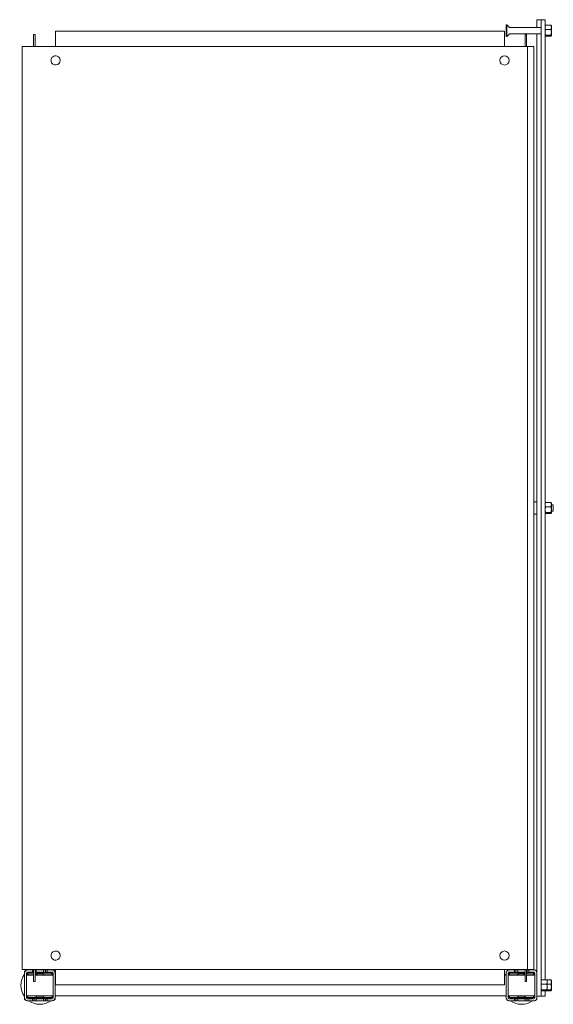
# Model space of a CAD drawing. Header units: millimetres. Extents: x -121 to 399, y -712 to 248.
import ezdxf

# ---------------------------------------------------------------- set-up
doc = ezdxf.new("R2010")
doc.units = ezdxf.units.MM

msp = doc.modelspace()

# ---------------------------------------------------------------- linework, layer by layer
at = {"color": 0, "linetype": 'Continuous', "lineweight": 0}
for p, q in [((353.21, 242.98), (353.21, 240.15)), ((353.86, 242.98), (353.21, 242.98)), ((353.21, 240.15), (353.21, 231.68)), ((353.86, 242.98), (353.86, 240.15)), ((356.07, 240.77), (353.86, 242.98)), ((353.86, 240.15), (353.86, 231.68)), ((387.21, 240.33), (357.14, 240.33)), ((383.21, 248.03), (383.21, 240.56)), ((387.21, 248.03), (383.21, 248.03)), ((383.21, 240.56), (383.21, 240.33)), ((387.21, 248.03), (387.21, 246.05)), ((391.21, 248.03), (387.21, 248.03)), ((387.21, 246.05), (387.21, 245.95)), ((387.21, 245.95), (387.21, 225.61)), ((391.21, 246.05), (391.21, 248.03)), ((391.21, 246.05), (391.21, 245.95)), ((391.21, 225.61), (391.21, 245.95)), ((391.21, 242.82), (391.66, 242.82)), ((391.21, 242.33), (391.28, 242.44)), ((391.66, 242.82), (396.87, 242.82)), ((397.31, 242.33), (397.25, 242.44)), ((397.31, 242.33), (397.31, 240.68)), ((397.31, 240.68), (397.31, 235.79)), ((-107.99, 233.63), (-106.49, 233.63)), ((-107.99, 233.63), (-107.99, 231.83)), ((-107.99, 221.83), (-107.99, 231.83)), ((-106.49, 233.63), (-106.49, 231.83)), ((-106.49, 221.83), (-106.49, 231.83)), ((-86.39, 236.83), (351.61, 236.83)), ((-86.39, 236.83), (-86.39, 221.83)), ((351.61, 221.83), (351.61, 236.83)), ((353.86, 231.68), (353.21, 231.68)), ((356.07, 233.89), (353.86, 231.68)), ((387.21, 234.33), (357.14, 234.33)), ((373.21, 233.63), (371.71, 233.63)), ((371.71, 231.83), (371.71, 233.63)), ((371.71, 231.83), (371.71, 221.83)), ((373.21, 231.83), (373.21, 233.63)), ((373.21, 231.83), (373.21, 221.83)), ((383.21, 234.33), (383.21, -681.67)), ((391.21, 232.33), (391.28, 232.22)), ((391.21, 231.84), (391.66, 231.84)), ((391.66, 238.54), (396.87, 238.54)), ((391.66, 233.04), (396.87, 233.04)), ((391.66, 231.84), (396.87, 231.84)), ((397.31, 232.33), (397.25, 232.22)), ((397.31, 232.44), (397.31, 235.79)), ((397.31, 232.44), (397.31, 232.33)), ((-118.89, 221.83), (-118.89, -678.17)), ((-115.64, 221.83), (-118.89, 221.83)), ((-115.64, 221.83), (372.11, 221.83)), ((372.11, 221.83), (374.11, 221.83)), ((374.11, 221.83), (374.11, -678.17)), ((380.11, 221.83), (374.11, 221.83)), ((380.11, 221.83), (380.11, -678.17)), ((387.21, 225.61), (387.21, -228.17)), ((391.21, 225.61), (391.21, -688.18)), ((383.21, -222.17), (380.89, -222.17)), ((387.21, -228.17), (387.21, -681.94)), ((391.21, -223.17), (391.28, -223.06)), ((391.66, -222.68), (396.87, -222.68)), ((391.66, -226.96), (396.87, -226.96)), ((397.31, -223.17), (397.25, -223.06)), ((397.31, -223.17), (397.31, -224.82)), ((397.31, -224.82), (397.31, -229.71)), ((399.21, -225.17), (397.31, -225.17)), ((397.31, -233.06), (397.31, -229.71)), ((399.21, -225.17), (399.21, -226.67)), ((399.21, -226.67), (399.21, -231.17)), ((383.21, -234.17), (380.89, -234.17)), ((391.21, -233.17), (391.28, -233.28)), ((391.66, -232.46), (396.87, -232.46)), ((391.66, -233.66), (396.87, -233.66)), ((397.31, -233.17), (397.25, -233.28)), ((399.21, -231.17), (397.31, -231.17)), ((397.31, -233.06), (397.31, -233.17)), ((-118.89, -678.17), (-115.64, -678.17)), ((-116.79, -681.17), (-116.79, -681.67)), ((-116.79, -681.67), (-116.79, -705.67)), ((-115.64, -678.17), (372.11, -678.17)), ((-114.79, -681.67), (-114.79, -705.67)), ((-113.79, -678.67), (-114.29, -678.67)), ((-108.79, -678.67), (-113.79, -678.67)), ((-108.79, -680.67), (-113.79, -680.67)), ((-107.99, -681.17), (-111.79, -681.17)), ((-107.99, -681.67), (-111.79, -681.67)), ((-108.79, -680.67), (-108.79, -678.67)), ((-108.79, -678.67), (-107.99, -678.67)), ((-108.79, -680.67), (-107.99, -680.67)), ((-107.99, -688.17), (-107.99, -678.17)), ((-106.49, -688.17), (-106.49, -678.17)), ((-106.49, -678.67), (-105.29, -678.67)), ((-106.49, -680.67), (-105.29, -680.67)), ((-91.79, -681.17), (-106.49, -681.17)), ((-91.79, -681.67), (-106.49, -681.67)), ((-98.29, -678.67), (-105.29, -678.67)), ((-105.29, -678.67), (-105.29, -680.67)), ((-98.29, -680.67), (-105.29, -680.67)), ((-98.29, -680.67), (-98.29, -678.67)), ((-98.29, -678.67), (-96.19, -678.67)), ((-98.29, -680.67), (-96.19, -680.67)), ((-96.19, -678.67), (-94.79, -678.67)), ((-96.19, -678.67), (-96.19, -680.67)), ((-96.19, -680.67), (-94.79, -680.67)), ((-89.79, -678.67), (-94.79, -678.67)), ((-94.79, -678.67), (-94.79, -680.67)), ((-89.79, -680.67), (-94.79, -680.67)), ((-89.29, -678.67), (-89.79, -678.67)), ((-88.79, -705.67), (-88.79, -681.67)), ((-86.79, -681.67), (-86.79, -681.17)), ((-86.79, -705.67), (-86.79, -681.67)), ((-86.39, -678.17), (-86.39, -693.17)), ((351.61, -693.17), (351.61, -678.17)), ((353.21, -681.17), (353.21, -681.67)), ((353.21, -681.67), (353.21, -705.67)), ((355.21, -681.67), (355.21, -705.67)), ((356.21, -678.67), (355.71, -678.67)), ((361.21, -678.67), (356.21, -678.67)), ((361.21, -680.67), (356.21, -680.67)), ((371.71, -681.17), (358.21, -681.17)), ((371.71, -681.67), (358.21, -681.67)), ((361.21, -680.67), (361.21, -678.67)), ((362.61, -678.67), (361.21, -678.67)), ((361.21, -680.67), (362.61, -680.67)), ((364.71, -678.67), (362.61, -678.67)), ((362.61, -680.67), (362.61, -678.67)), ((362.61, -680.67), (364.71, -680.67)), ((371.71, -678.67), (364.71, -678.67)), ((364.71, -678.67), (364.71, -680.67)), ((371.71, -680.67), (364.71, -680.67)), ((371.71, -678.17), (371.71, -678.67)), ((371.71, -680.67), (371.71, -678.67)), ((371.71, -680.67), (371.71, -688.17)), ((374.11, -678.17), (372.11, -678.17)), ((373.21, -678.17), (373.21, -688.17)), ((373.81, -678.67), (373.21, -678.67)), ((373.21, -680.67), (373.81, -680.67)), ((378.21, -681.17), (373.21, -681.17)), ((378.21, -681.67), (373.21, -681.67)), ((375.21, -678.67), (373.81, -678.67)), ((373.81, -680.67), (373.81, -678.67)), ((373.81, -680.67), (375.21, -680.67)), ((374.11, -678.17), (380.11, -678.17)), ((380.21, -678.67), (375.21, -678.67)), ((375.21, -678.67), (375.21, -680.67)), ((380.21, -680.67), (375.21, -680.67)), ((380.71, -678.67), (380.21, -678.67)), ((381.21, -705.67), (381.21, -681.67)), ((383.21, -705.67), (383.21, -681.67)), ((-114.79, -683.57), (-107.99, -683.57)), ((-114.79, -683.67), (-112.79, -683.67)), ((-114.79, -683.77), (-107.99, -683.77)), ((-107.99, -683.67), (-112.79, -683.67)), ((-112.79, -683.67), (-112.79, -683.77)), ((-107.99, -688.17), (-107.99, -689.97)), ((-107.99, -689.97), (-106.49, -689.97)), ((-106.49, -683.57), (-88.79, -683.57)), ((-100.79, -683.67), (-106.49, -683.67)), ((-106.49, -683.77), (-88.79, -683.77)), ((-106.49, -688.17), (-106.49, -689.97)), ((-100.79, -683.77), (-100.79, -683.67)), ((-100.79, -683.67), (-98.79, -683.67)), ((-98.79, -683.67), (-98.79, -683.77)), ((-86.79, -683.57), (-86.39, -683.57)), ((-86.79, -683.77), (-86.39, -683.77)), ((351.61, -683.57), (353.21, -683.57)), ((351.61, -683.77), (353.21, -683.77)), ((355.21, -683.57), (371.71, -683.57)), ((355.21, -683.77), (371.71, -683.77)), ((365.21, -683.77), (365.21, -683.67)), ((365.21, -683.67), (367.21, -683.67)), ((371.71, -683.67), (367.21, -683.67)), ((367.21, -683.67), (367.21, -683.77)), ((371.71, -689.97), (371.71, -688.17)), ((373.21, -689.97), (371.71, -689.97)), ((373.21, -683.57), (381.21, -683.57)), ((379.21, -683.67), (373.21, -683.67)), ((373.21, -683.77), (381.21, -683.77)), ((373.21, -689.97), (373.21, -688.17)), ((379.21, -683.77), (379.21, -683.67)), ((379.21, -683.67), (381.21, -683.67)), ((387.21, -702.29), (387.21, -681.94)), ((387.21, -688.67), (387.28, -688.56)), ((387.66, -688.18), (392.87, -688.18)), ((392.87, -688.18), (396.87, -688.18)), ((393.31, -688.67), (393.25, -688.56)), ((393.31, -688.67), (393.31, -690.32)), ((393.31, -690.32), (393.31, -695.21)), ((397.31, -688.67), (397.25, -688.56)), ((397.31, -688.67), (397.31, -690.32)), ((397.31, -690.32), (397.31, -695.21)), ((351.61, -693.17), (-86.39, -693.17)), ((387.21, -698.67), (387.28, -698.78)), ((387.66, -692.46), (392.87, -692.46)), ((387.66, -697.96), (392.87, -697.96)), ((387.66, -699.16), (392.87, -699.16)), ((391.21, -704.37), (391.21, -699.16)), ((392.87, -699.16), (396.87, -699.16)), ((393.31, -698.67), (393.25, -698.78)), ((393.31, -692.46), (396.87, -692.46)), ((393.31, -698.56), (393.31, -695.21)), ((393.31, -697.96), (396.87, -697.96)), ((393.31, -698.56), (393.31, -698.67)), ((397.31, -698.67), (397.25, -698.78)), ((397.31, -698.56), (397.31, -695.21)), ((397.31, -698.56), (397.31, -698.67)), ((-116.79, -705.67), (-116.79, -706.17)), ((-114.79, -703.77), (-88.79, -703.77)), ((-114.29, -708.67), (-113.79, -708.67)), ((-113.79, -706.67), (-108.79, -706.67)), ((-113.79, -708.67), (-108.79, -708.67)), ((-111.79, -705.66), (-91.79, -705.66)), ((-111.79, -706.17), (-91.79, -706.17)), ((-108.79, -708.67), (-108.79, -706.67)), ((-107.39, -706.67), (-108.79, -706.67)), ((-108.79, -708.67), (-107.39, -708.67)), ((-105.29, -706.67), (-107.39, -706.67)), ((-107.39, -706.67), (-107.39, -708.67)), ((-107.39, -708.67), (-105.29, -708.67)), ((-105.29, -706.67), (-98.29, -706.67)), ((-105.29, -706.67), (-105.29, -708.67)), ((-105.29, -708.67), (-98.29, -708.67)), ((-98.29, -708.67), (-98.29, -706.67)), ((-96.19, -706.67), (-98.29, -706.67)), ((-98.29, -708.67), (-96.19, -708.67)), ((-94.79, -706.67), (-96.19, -706.67)), ((-96.19, -706.67), (-96.19, -708.67)), ((-96.19, -708.67), (-94.79, -708.67)), ((-94.79, -706.67), (-89.79, -706.67)), ((-94.79, -706.67), (-94.79, -708.67)), ((-94.79, -708.67), (-89.79, -708.67)), ((-89.79, -708.67), (-89.29, -708.67)), ((-86.79, -703.77), (353.21, -703.77)), ((-86.79, -706.17), (-86.79, -705.67)), ((353.21, -705.67), (353.21, -706.17)), ((355.21, -703.77), (381.21, -703.77)), ((355.71, -708.67), (356.21, -708.67)), ((356.21, -706.67), (361.21, -706.67)), ((356.21, -708.67), (361.21, -708.67)), ((358.21, -705.66), (378.21, -705.66)), ((358.21, -706.17), (378.21, -706.17)), ((361.21, -708.67), (361.21, -706.67)), ((362.61, -706.67), (361.21, -706.67)), ((362.61, -708.67), (361.21, -708.67)), ((364.71, -706.67), (362.61, -706.67)), ((362.61, -708.67), (362.61, -706.67)), ((364.71, -708.67), (362.61, -708.67)), ((364.71, -706.67), (371.71, -706.67)), ((364.71, -706.67), (364.71, -708.67)), ((364.71, -708.67), (371.71, -708.67)), ((371.71, -708.67), (371.71, -706.67)), ((373.81, -706.67), (371.71, -706.67)), ((373.81, -708.67), (371.71, -708.67)), ((375.21, -706.67), (373.81, -706.67)), ((373.81, -708.67), (373.81, -706.67)), ((375.21, -708.67), (373.81, -708.67)), ((375.21, -706.67), (380.21, -706.67)), ((375.21, -706.67), (375.21, -708.67)), ((375.21, -708.67), (380.21, -708.67)), ((380.21, -708.67), (380.71, -708.67)), ((387.21, -704.37), (383.21, -704.37)), ((383.21, -706.17), (383.21, -705.67)), ((387.21, -702.29), (387.21, -702.39)), ((387.21, -704.37), (387.21, -702.39)), ((391.21, -704.37), (387.21, -704.37))]:
    msp.add_line(p, q, dxfattribs=at)
at = {"color": 0, "linetype": 'Continuous', "lineweight": 0, "extrusion": (0, 0, -1)}
for centre, radius, start, end in [((-357.14, 241.83), 1.5, 270, 315), ((-357.14, 232.83), 1.5, 45, 90), ((-388.61, -228.17), 10, 31.7486, 35.25153), ((-380.89, -222.71), 0.54, 35.25153, 90), ((-388.61, -228.17), 10, 324.74847, 328.2514), ((-380.89, -233.63), 0.54, 270, 324.74847), ((101.79, -693.67), 18.5, 54.17523, 56.9125), ((101.79, -693.67), 18.5, 123.0875, 125.82477), ((-368.21, -693.67), 18.5, 54.17523, 56.9125), ((-368.21, -693.67), 18.5, 123.0875, 125.82477), ((101.79, -693.67), 18.5, 324.17523, 35.82477), ((101.79, -693.67), 18.5, 144.17523, 146.32903), ((-368.21, -693.67), 18.5, 33.08933, 35.82477), ((101.79, -693.67), 18.5, 270, 305.82477), ((101.79, -693.67), 18.5, 234.17523, 270), ((101.79, -693.67), 18.5, 213.08933, 215.82477), ((-368.21, -693.67), 18.5, 324.17523, 326.91067), ((-368.21, -693.67), 18.5, 270, 305.82477), ((-368.21, -693.67), 18.5, 234.17523, 270), ((-368.21, -693.67), 18.5, 215.34521, 215.82477)]:
    msp.add_arc(centre, radius, start, end, dxfattribs=at)
at = {"color": 0, "linetype": 'Continuous', "lineweight": 0}
for centre, radius, start, end in [((-86.39, 208.33), 4.5, 323.58761, 143.58761), ((351.61, 208.33), 4.5, 0, 180), ((-86.39, 208.33), 4.5, 143.58761, 323.58761), ((351.61, 208.33), 4.5, 180, 0), ((-86.39, -664.67), 4.5, 143.58761, 323.58761), ((-86.39, -664.67), 4.5, 323.58761, 143.58761), ((351.61, -664.67), 4.5, 0, 180), ((351.61, -664.67), 4.5, 180, 0), ((-113.79, -681.67), 3, 90, 180), ((-114.29, -681.17), 2.5, 90, 180), ((-113.79, -681.67), 1, 90, 180), ((-111.79, -683.67), 2.5, 90, 177.70756), ((-111.79, -683.67), 1.99, 90, 177.1251), ((-91.79, -683.67), 2.5, 2.29244, 90), ((-91.79, -683.67), 1.99, 2.8749, 90), ((-89.79, -681.67), 3, 0, 90), ((-89.79, -681.67), 1, 0, 90), ((-89.29, -681.17), 2.5, 0, 90), ((355.71, -681.17), 2.5, 90, 180), ((356.21, -681.67), 3, 90, 180), ((356.21, -681.67), 1, 90, 180), ((358.21, -683.67), 2.5, 90, 177.70756), ((358.21, -683.67), 1.99, 90, 177.1251), ((378.21, -683.67), 2.5, 2.29244, 90), ((378.21, -683.67), 1.99, 2.8749, 90), ((380.21, -681.67), 3, 0, 90), ((380.21, -681.67), 1, 0, 90), ((380.71, -681.17), 2.5, 0, 90), ((-101.79, -693.67), 11.5, 90, 114.16279), ((-101.79, -693.67), 11.5, 61.43328, 90), ((368.21, -693.67), 11.5, 90, 118.56672), ((368.21, -693.67), 11.5, 72.28107, 90), ((368.21, -693.67), 11.5, 61.43328, 64.22854), ((-113.79, -705.67), 3, 180, 270), ((-114.29, -706.17), 2.5, 180, 270), ((-113.79, -705.67), 1, 180, 270), ((-111.79, -703.67), 2.5, 182.29244, 270), ((-111.79, -703.67), 1.99, 182.8749, 270), ((-101.79, -693.67), 11.5, 241.43328, 270), ((-101.79, -693.67), 11.5, 270, 298.56672), ((-91.79, -703.67), 2.5, 270, 357.70756), ((-91.79, -703.67), 1.99, 270, 357.1251), ((-89.79, -705.67), 1, 270, 0), ((-89.79, -705.67), 3, 270, 0), ((-89.29, -706.17), 2.5, 270, 0), ((356.21, -705.67), 3, 180, 270), ((355.71, -706.17), 2.5, 180, 270), ((356.21, -705.67), 1, 180, 270), ((358.21, -703.67), 2.5, 182.29244, 270), ((358.21, -703.67), 1.99, 182.8749, 270), ((368.21, -693.67), 11.5, 241.43328, 270), ((368.21, -693.67), 11.5, 270, 298.56672), ((378.21, -703.67), 2.5, 270, 357.70756), ((378.21, -703.67), 1.99, 270, 357.1251), ((380.21, -705.67), 1, 270, 0), ((380.21, -705.67), 3, 270, 0), ((380.71, -706.17), 2.5, 270, 0)]:
    msp.add_arc(centre, radius, start, end, dxfattribs=at)
for points, weights in [([(391.21, 240.68), (391.21, 241.68), (391.66, 242.82)], [2.22975607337, 2.22975607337, 2.06966679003]), ([(391.66, 238.54), (391.21, 239.69), (391.21, 240.68)], [2.06966679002, 2.22975607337, 2.22975607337]), ([(391.66, 242.82), (391.38, 242.62), (391.28, 242.44)], [2.06966679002, 2.16672749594, 2.20494116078]), ([(397.31, 240.68), (397.31, 241.68), (396.87, 242.82)], [2.22975607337, 2.22975607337, 2.06966679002]), ([(396.87, 242.82), (397.15, 242.62), (397.25, 242.44)], [2.06966679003, 2.16672749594, 2.20494116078]), ([(396.87, 238.54), (397.31, 239.69), (397.31, 240.68)], [2.06966679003, 2.22975607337, 2.22975607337]), ([(391.66, 238.54), (391.21, 237.06), (391.21, 235.79)], [2.06966679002, 2.22975607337, 2.22975607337]), ([(391.21, 235.79), (391.21, 234.52), (391.66, 233.04)], [2.22975607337, 2.22975607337, 2.06966679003]), ([(391.21, 232.44), (391.21, 232.72), (391.66, 233.04)], [2.22975607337, 2.22975607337, 2.06966679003]), ([(391.66, 231.84), (391.21, 232.16), (391.21, 232.44)], [2.06966679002, 2.22975607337, 2.22975607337]), ([(396.87, 238.54), (397.31, 237.06), (397.31, 235.79)], [2.06966679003, 2.22975607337, 2.22975607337]), ([(397.31, 235.79), (397.31, 234.52), (396.87, 233.04)], [2.22975607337, 2.22975607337, 2.06966679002]), ([(397.31, 232.44), (397.31, 232.72), (396.87, 233.04)], [2.22975607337, 2.22975607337, 2.06966679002]), ([(396.87, 231.84), (397.31, 232.16), (397.31, 232.44)], [2.06966679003, 2.22975607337, 2.22975607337]), ([(391.21, -224.82), (391.21, -223.82), (391.66, -222.68)], [2.22975607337, 2.22975607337, 2.06966679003]), ([(391.66, -226.96), (391.21, -225.81), (391.21, -224.82)], [2.06966679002, 2.22975607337, 2.22975607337]), ([(391.66, -226.96), (391.21, -228.44), (391.21, -229.71)], [2.06966679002, 2.22975607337, 2.22975607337]), ([(391.21, -229.71), (391.21, -230.98), (391.66, -232.46)], [2.22975607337, 2.22975607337, 2.06966679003]), ([(391.66, -222.68), (391.38, -222.88), (391.28, -223.06)], [2.06966679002, 2.16672749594, 2.20494116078]), ([(397.31, -224.82), (397.31, -223.82), (396.87, -222.68)], [2.22975607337, 2.22975607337, 2.06966679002]), ([(396.87, -222.68), (397.15, -222.88), (397.25, -223.06)], [2.06966679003, 2.16672749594, 2.20494116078]), ([(396.87, -226.96), (397.31, -225.81), (397.31, -224.82)], [2.06966679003, 2.22975607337, 2.22975607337]), ([(396.87, -226.96), (397.31, -228.44), (397.31, -229.71)], [2.06966679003, 2.22975607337, 2.22975607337]), ([(397.31, -229.71), (397.31, -230.98), (396.87, -232.46)], [2.22975607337, 2.22975607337, 2.06966679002]), ([(391.21, -233.06), (391.21, -232.78), (391.66, -232.46)], [2.22975607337, 2.22975607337, 2.06966679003]), ([(391.66, -233.66), (391.21, -233.34), (391.21, -233.06)], [2.06966679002, 2.22975607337, 2.22975607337]), ([(397.31, -233.06), (397.31, -232.78), (396.87, -232.46)], [2.22975607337, 2.22975607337, 2.06966679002]), ([(396.87, -233.66), (397.31, -233.34), (397.31, -233.06)], [2.06966679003, 2.22975607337, 2.22975607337]), ([(387.21, -690.32), (387.21, -689.32), (387.66, -688.18)], [2.22975607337, 2.22975607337, 2.06966679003]), ([(387.66, -692.46), (387.21, -691.31), (387.21, -690.32)], [2.06966679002, 2.22975607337, 2.22975607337]), ([(387.66, -688.18), (387.38, -688.38), (387.28, -688.56)], [2.06966679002, 2.16672749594, 2.20494116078]), ([(393.31, -690.32), (393.31, -689.32), (392.87, -688.18)], [2.22975607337, 2.22975607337, 2.06966679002]), ([(392.87, -688.18), (393.15, -688.38), (393.25, -688.56)], [2.06966679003, 2.16672749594, 2.20494116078]), ([(392.87, -692.46), (393.31, -691.31), (393.31, -690.32)], [2.06966679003, 2.22975607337, 2.22975607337]), ([(397.31, -690.32), (397.31, -689.32), (396.87, -688.18)], [2.22975607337, 2.22975607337, 2.06966679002]), ([(396.87, -688.18), (397.15, -688.38), (397.25, -688.56)], [2.06966679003, 2.16672749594, 2.20494116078]), ([(396.87, -692.46), (397.31, -691.31), (397.31, -690.32)], [2.06966679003, 2.22975607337, 2.22975607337]), ([(387.66, -692.46), (387.21, -693.94), (387.21, -695.21)], [2.06966679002, 2.22975607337, 2.22975607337]), ([(387.21, -695.21), (387.21, -696.48), (387.66, -697.96)], [2.22975607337, 2.22975607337, 2.06966679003]), ([(387.21, -698.56), (387.21, -698.28), (387.66, -697.96)], [2.22975607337, 2.22975607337, 2.06966679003]), ([(387.66, -699.16), (387.21, -698.84), (387.21, -698.56)], [2.06966679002, 2.22975607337, 2.22975607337]), ([(392.87, -692.46), (393.31, -693.94), (393.31, -695.21)], [2.06966679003, 2.22975607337, 2.22975607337]), ([(393.31, -695.21), (393.31, -696.48), (392.87, -697.96)], [2.22975607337, 2.22975607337, 2.06966679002]), ([(393.31, -698.56), (393.31, -698.28), (392.87, -697.96)], [2.22975607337, 2.22975607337, 2.06966679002]), ([(392.87, -699.16), (393.31, -698.84), (393.31, -698.56)], [2.06966679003, 2.22975607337, 2.22975607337]), ([(396.87, -692.46), (397.31, -693.94), (397.31, -695.21)], [2.06966679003, 2.22975607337, 2.22975607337]), ([(397.31, -695.21), (397.31, -696.48), (396.87, -697.96)], [2.22975607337, 2.22975607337, 2.06966679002]), ([(397.31, -698.56), (397.31, -698.28), (396.87, -697.96)], [2.22975607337, 2.22975607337, 2.06966679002]), ([(396.87, -699.16), (397.31, -698.84), (397.31, -698.56)], [2.06966679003, 2.22975607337, 2.22975607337])]:
    msp.add_rational_spline(points, weights, degree=2, dxfattribs=at)

doc.saveas('drawing.dxf')
